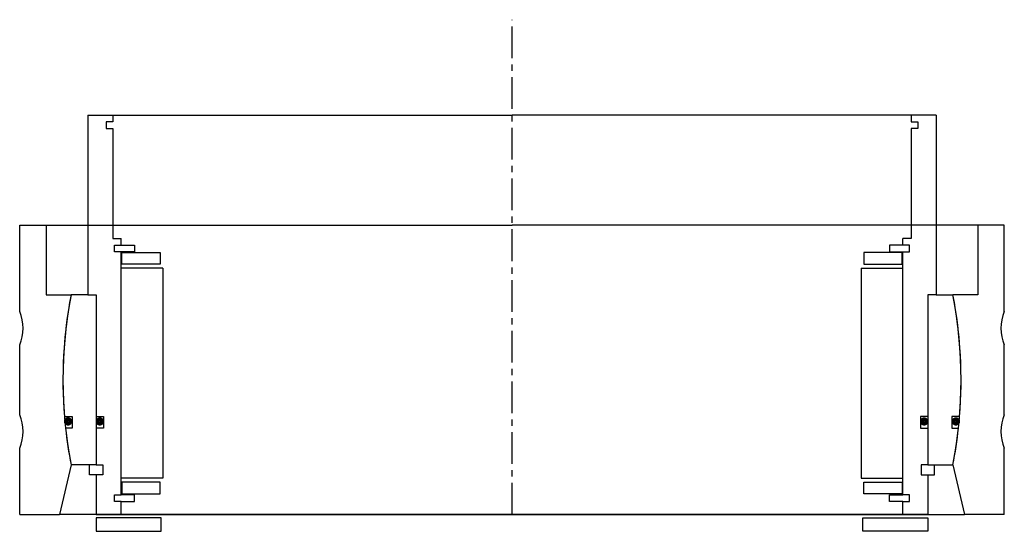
# Model space of a CAD drawing. Header units: millimetres. Extents: x -148 to 148, y -5 to 149.
import ezdxf

# ---------------------------------------------------------------- set-up
doc = ezdxf.new("R2010")
doc.units = ezdxf.units.MM
doc.header["$LTSCALE"] = 0.3
doc.header["$MEASUREMENT"] = 0
doc.linetypes.add('CENTER', pattern=[50.8, 31.75, -6.35, 6.35, -6.35])
doc.layers.get('0').update_dxf_attribs({"linetype": 'CONTINUOUS'})
doc.layers.add('Center', color=1, linetype='CENTER')

# ---------------------------------------------------------------- blocks, each defined once
blk = doc.blocks.new('innerhouse-4S210')
for p, q in [((-127.5, 79.5), (-120, 79.5)), ((-127.5, 79.5), (-127.5, 25.5)), ((-120, 77.5), (-122, 77.5)), ((-122, 77.5), (-122, 75.5)), ((-120, 79.5), (0, 79.5)), ((-120, 79.5), (-120, 77.5)), ((120, 79.5), (0, 79.5)), ((127.5, 79.5), (120, 79.5)), ((120, 79.5), (120, 77.5)), ((120, 77.5), (122, 77.5)), ((122, 77.5), (122, 75.5)), ((127.5, 79.5), (127.5, 25.5)), ((-122, 75.5), (-120, 75.5)), ((-120, 75.5), (-120, 42.5)), ((120, 75.5), (120, 42.5)), ((122, 75.5), (120, 75.5)), ((-120, 42.5), (-117.5, 42.5)), ((-117.5, 40.5), (-117.5, 42.5)), ((120, 42.5), (117.5, 42.5)), ((117.5, 40.5), (117.5, 42.5)), ((-119.5, 38.5), (-119.5, 40.5)), ((-119.5, 40.5), (-117.5, 40.5)), ((-117.5, 38.5), (-119.5, 38.5)), ((-117.5, 40.5), (-113.5, 40.5)), ((-117.5, -34.5), (-117.5, 38.5)), ((-113.5, 38.5), (-117.5, 38.5)), ((-113.5, 40.5), (-113.5, 38.5)), ((117.5, 40.5), (113.5, 40.5)), ((113.5, 40.5), (113.5, 38.5)), ((113.5, 38.5), (117.5, 38.5)), ((119.5, 40.5), (117.5, 40.5)), ((117.5, -34.5), (117.5, 38.5)), ((117.5, 38.5), (119.5, 38.5)), ((119.5, 38.5), (119.5, 40.5)), ((-117.25, 38.25), (-105.75, 38.25)), ((-117.25, 34.75), (-117.25, 38.25)), ((-105.75, 38.25), (-105.75, 34.75)), ((117.25, 38.25), (105.75, 38.25)), ((105.75, 38.25), (105.75, 34.75)), ((117.25, 34.75), (117.25, 38.25)), ((-105, 33.5), (-117.5, 33.5)), ((-105.75, 34.75), (-117.25, 34.75)), ((-105, 33.5), (-105, -29.5)), ((105, 33.5), (105, -29.5)), ((105, 33.5), (117.5, 33.5)), ((105.75, 34.75), (117.25, 34.75)), ((-127.5, 25.5), (-132.57, 25.5)), ((-127.5, 25.5), (-125, 25.5)), ((-125, 25.5), (-125, -11)), ((-125, 25.5), (-125, -25.5)), ((125, 25.5), (125, -25.5)), ((125, 25.5), (125, -11)), ((127.5, 25.5), (125, 25.5)), ((127.5, 25.5), (132.57, 25.5)), ((-134.55, -11), (-132.2, -11)), ((-132.2, -11), (-132.2, -14.5)), ((-125, -11), (-122.8, -11)), ((-122.8, -11), (-122.8, -14.5)), ((122.8, -11), (122.8, -14.5)), ((125, -11), (122.8, -11)), ((134.55, -11), (132.2, -11)), ((132.2, -11), (132.2, -14.5)), ((-132.2, -14.5), (-134.22, -14.5)), ((-125, -14.5), (-125, -25.5)), ((-122.8, -14.5), (-125, -14.5)), ((122.8, -14.5), (125, -14.5)), ((125, -14.5), (125, -25.5)), ((132.2, -14.5), (134.22, -14.5)), ((-125, -25.5), (-132.57, -25.5)), ((-127, -28.5), (-127, -25.5)), ((-125, -25.5), (-123, -25.5)), ((-123, -25.5), (-123, -28.5)), ((123, -25.5), (123, -28.5)), ((125, -25.5), (123, -25.5)), ((125, -25.5), (132.57, -25.5)), ((127, -28.5), (127, -25.5)), ((-125, -28.5), (-127, -28.5)), ((-125, -28.5), (-125, -40.5)), ((-123, -28.5), (-125, -28.5)), ((-105, -29.5), (-117.5, -29.5)), ((105, -29.5), (117.5, -29.5)), ((123, -28.5), (125, -28.5)), ((125, -28.5), (125, -40.5)), ((125, -28.5), (127, -28.5)), ((-105.75, -30.75), (-117.25, -30.75)), ((-117.25, -30.75), (-117.25, -34.25)), ((-105.75, -34.25), (-105.75, -30.75)), ((105.75, -30.75), (117.25, -30.75)), ((105.75, -34.25), (105.75, -30.75)), ((117.25, -30.75), (117.25, -34.25)), ((-119.5, -36.5), (-119.5, -34.5)), ((-119.5, -34.5), (-117.5, -34.5)), ((-113.5, -34.5), (-117.5, -34.5)), ((-117.25, -34.25), (-105.75, -34.25)), ((-113.5, -36.5), (-113.5, -34.5)), ((117.25, -34.25), (105.75, -34.25)), ((113.5, -34.5), (117.5, -34.5)), ((113.5, -36.5), (113.5, -34.5)), ((119.5, -34.5), (117.5, -34.5)), ((119.5, -36.5), (119.5, -34.5)), ((-117.5, -36.5), (-119.5, -36.5)), ((-117.5, -40.5), (-117.5, -36.5)), ((-117.5, -36.5), (-113.5, -36.5)), ((117.5, -36.5), (113.5, -36.5)), ((117.5, -40.5), (117.5, -36.5)), ((117.5, -36.5), (119.5, -36.5)), ((-125, -40.5), (-117.5, -40.5)), ((-117.5, -40.5), (0, -40.5)), ((117.5, -40.5), (0, -40.5)), ((125, -40.5), (117.5, -40.5)), ((-105.5, -41.5), (-125, -41.5)), ((-125, -41.5), (-125, -45.5)), ((-105.5, -45.5), (-105.5, -41.5)), ((105.5, -41.5), (125, -41.5)), ((105.5, -45.5), (105.5, -41.5)), ((125, -41.5), (125, -45.5)), ((-125, -45.5), (-105.5, -45.5)), ((125, -45.5), (105.5, -45.5))]:
    blk.add_line(p, q)
at = {"const_width": 1.2}
for points in [[(-132.81, -12.5, -1), (-134.11, -12.5, -1)], [(-123.26, -12.5, -1), (-124.56, -12.5, -1)], [(123.26, -12.5, 1), (124.56, -12.5, 1)], [(132.81, -12.5, 1), (134.11, -12.5, 1)]]:
    blk.add_lwpolyline(points, format="xyb", close=True, dxfattribs=at)
for start, end in [(169.1121, 184.6737), (355.3263, 10.8879), (186.1659, 190.8879), (349.1121, 353.8341)]:
    blk.add_arc((0, 0), 135, start, end)
at = {"layer": 'Center'}
blk.add_line((0, -40.5), (0, 108.19), dxfattribs=at)
blk = doc.blocks.new('house4S210')
for p, q in [((-148, 20.5), (-148, 46.5)), ((-148, 46.5), (-140, 46.5)), ((-140, 46.5), (0, 46.5)), ((-140, 46.5), (-140, 25.5)), ((140, 46.5), (0, 46.5)), ((140, 46.5), (140, 25.5)), ((148, 46.5), (140, 46.5)), ((148, 20.5), (148, 46.5)), ((-140, 25.5), (-132.57, 25.5)), ((140, 25.5), (132.57, 25.5)), ((-148, -10.5), (-148, 10.5)), ((148, -10.5), (148, 10.5)), ((-148, -40.5), (-148, -20.5)), ((148, -40.5), (148, -20.5)), ((-132.57, -25.5), (-136, -40.5)), ((132.57, -25.5), (136, -40.5)), ((-148, -40.5), (-136, -40.5)), ((0, -40.5), (-136, -40.5)), ((0, -40.5), (136, -40.5)), ((148, -40.5), (136, -40.5))]:
    blk.add_line(p, q)
for centre, radius, start, end in [((0, 0), 135, 169.1121, 190.8879), ((0, 0), 135, 349.1121, 10.8879), ((-160, 15.5), 13, 337.3801, 22.6199), ((160, 15.5), 13, 157.3801, 202.6199), ((-160, -15.5), 13, 337.3801, 22.6199), ((160, -15.5), 13, 157.3801, 202.6199)]:
    blk.add_arc(centre, radius, start, end)

msp = doc.modelspace()

# ---------------------------------------------------------------- block references
for name in ['innerhouse-4S210', 'house4S210']:
    msp.add_blockref(name, (0, 40.5))

doc.saveas('drawing.dxf')
